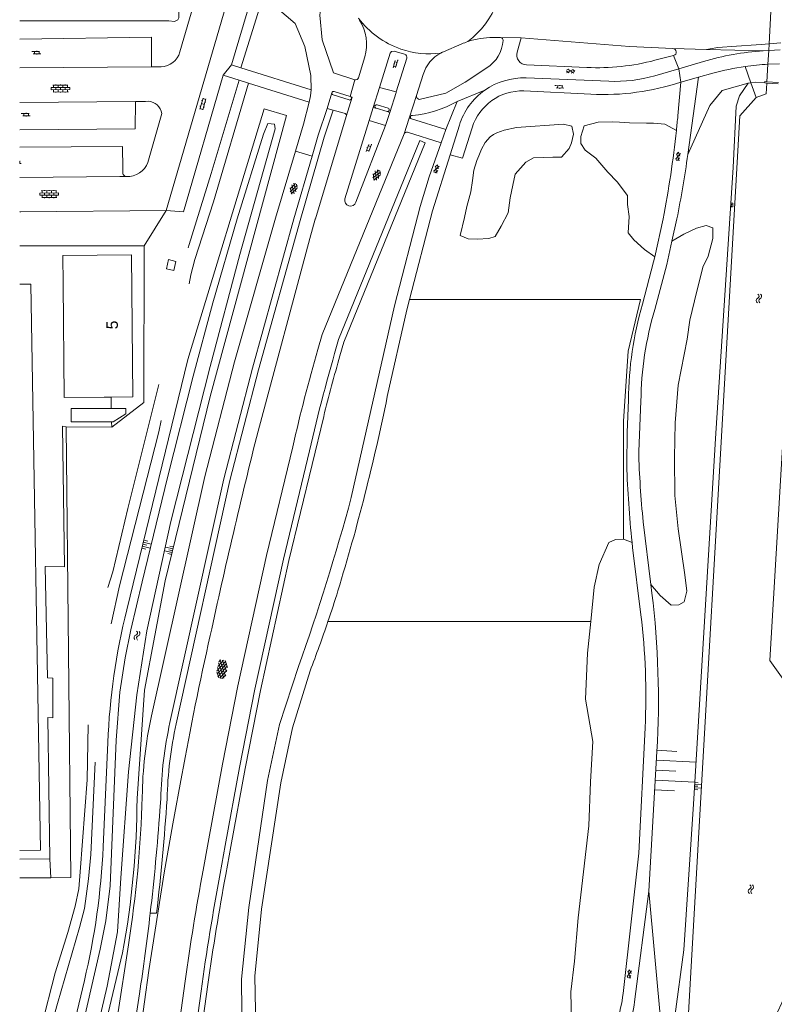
# Model space of a CAD drawing. Extents: x 99476 to 102828, y 406437 to 407931.
# Tile 5 of 162: x 99476 to 99607, y 406614 to 406785. Entities that reach past the tile are written whole.
import ezdxf

# ---------------------------------------------------------------- set-up
doc = ezdxf.new("R2010")
doc.units = 0
doc.header["$MEASUREMENT"] = 0
doc.linetypes.add('DGN Style 2', pattern=[60.553652, 36.332191, -24.221461])
for name, color, linetype, lineweight in [('BG_dakoverstek bijgebouw', 253, 'Continuous', 0), ('BG_gesloten verharding', 253, 'Continuous', 0), ('BG_hek', 253, 'Continuous', 0), ('BG_hoofdgebouw', 253, 'Continuous', 13), ('BG_huisnummer', 253, 'Continuous', 0), ('BG_insteek sloot', 253, 'Continuous', 0), ('BG_kant onverhard', 253, 'DGN Style 2', 0), ('BG_kant sloot', 253, 'Continuous', 0), ('BG_kant verharding', 253, 'Continuous', 0), ('BG_kunstwerk', 253, 'Continuous', 0), ('BG_open verharding', 253, 'Continuous', 0), ('BG_talud', 253, 'Continuous', 0), ('BG_taludsymbool', 253, 'Continuous', 0), ('BG_terreinafscheiding', 253, 'Continuous', 0), ('BG_vlakafsluiter', 253, 'Continuous', 0), ('BG_watersymbool', 253, 'Continuous', 0)]:
    doc.layers.add(name, color=color, linetype=linetype, lineweight=lineweight)
doc.styles.add('Style-WORKING', font='WORKING.shx')

# ---------------------------------------------------------------- blocks, each defined once
blk = doc.blocks.new('WATERS')
at = {"layer": 'BG_watersymbool', "linetype": 'Continuous', "lineweight": 0}
for centre, start, end in [((-0.375, 0.25), 28.07249, 151.92751), ((-0.375, -0.2), 28.07249, 151.92751), ((0.375, 0.65), 208.07249, 331.92751), ((0.375, 0.2), 208.07249, 331.92751)]:
    blk.add_arc(centre, 0.425, start, end, dxfattribs=at)
blk = doc.blocks.new('S01GV4')
at = {"layer": 'BG_gesloten verharding', "linetype": 'Continuous', "lineweight": 0}
for p, q in [((0, 0.278304), (0.9421, 0.823239)), ((0, -0.181671), (1.741927, 0.823239)), ((0, 0.098949), (1.593645, -0.823239)), ((0.117, -0.579), (1.53, 0.238)), ((0.163, 0.466), (2.296, -0.767)), ((0.531, -0.801), (3.134, 0.701)), ((0.567, 0.694), (2.709, -0.545)), ((1.118159, 0.823239), (3.097745, -0.32208)), ((1.293565, -0.823239), (3.161206, 0.256049)), ((1.529745, 0.23842), (2.542019, 0.823239)), ((1.91699, 0.823239), (3.161206, 0.104286)), ((2.715943, 0.823239), (3.161206, 0.565645)), ((0, -0.363991), (0.793486, -0.823239)), ((2.092105, -0.823239), (3.161206, -0.205903))]:
    blk.add_line(p, q, dxfattribs=at)
blk = doc.blocks.new('S01GV6')
at = {"layer": 'BG_gesloten verharding', "linetype": 'Continuous', "lineweight": 0}
for p, q in [((0, 0.018), (0.97, 0.579)), ((0.02, 0.104), (1.242, -0.604)), ((0.164, -0.349), (1.58, 0.468)), ((0.296, 0.406), (1.735, -0.426)), ((0.584, -0.569), (1.922, 0.204)), ((0.814, 0.569), (1.985, -0.109)), ((1.364, -0.58), (1.906, -0.267))]:
    blk.add_line(p, q, dxfattribs=at)
blk = doc.blocks.new('S02OV6')
at = {"layer": 'BG_open verharding', "linetype": 'Continuous', "lineweight": 0}
for p, q in [((0, 0.20784), (1.371449, 0.20784)), ((0.085505, 0.20784), (0.085505, 0.268177)), ((0.485, -0.192), (0.486, 0.207)), ((0.885505, 0.20784), (0.885505, 0.31106)), ((1.285, -0.193), (1.285, 0.207)), ((0.268333, -0.19216), (1.549656, -0.19216)), ((0.885505, -0.32925), (0.885505, -0.19216))]:
    blk.add_line(p, q, dxfattribs=at)
blk = doc.blocks.new('S01GV2')
at = {"layer": 'BG_gesloten verharding', "linetype": 'Continuous', "lineweight": 0}
for p, q in [((-0.011625, -0.500414), (0.648313, 0.582897)), ((0.006945, 0.298967), (0.268018, 0.727007)), ((0.618374, -0.705844), (0.009489, 0.408468)), ((0.63697, 0.094645), (0.291267, 0.726467)), ((0.172792, -0.724773), (-0.009122, -0.392669)), ((0.31767, -0.728139), (0.629741, -0.216538))]:
    blk.add_line(p, q, dxfattribs=at)
blk = doc.blocks.new('S04')
at = {"layer": 'BG_taludsymbool', "linetype": 'Continuous', "lineweight": 0}
for p, q in [((-0.5, 0), (-0.5, -0.5)), ((-0.25, 0), (-0.25, -1)), ((0, 0), (0, -0.5)), ((0.25, 0), (0.25, -1)), ((0.5, 0), (0.5, -0.5))]:
    blk.add_line(p, q, dxfattribs=at)
blk = doc.blocks.new('S02OV4')
at = {"layer": 'BG_open verharding', "linetype": 'Continuous', "lineweight": 0}
for p, q in [((0, -0.200092), (0, 0.200092)), ((0, 0.2), (3.201, 0.2)), ((0.214, 0.6), (2.9, 0.6)), ((0.4, 0.199), (0.4, 0.6)), ((0.8, 0.6), (0.8, 0.7)), ((0.8, -0.2), (0.8, 0.2)), ((1.2, 0.2), (1.2, 0.6)), ((1.6, 0.6), (1.6, 0.7)), ((1.6, -0.2), (1.6, 0.2)), ((2, 0.199), (2, 0.6)), ((2.4, 0.6), (2.4, 0.7)), ((2.4, -0.2), (2.4, 0.2)), ((2.8, 0.2), (2.8, 0.6)), ((3.2, -0.199908), (3.2, 0.200092)), ((0, -0.2), (3.2, -0.199)), ((0.31, -0.6), (2.9, -0.6)), ((0.4, -0.6), (0.399, -0.2)), ((0.8, -0.7), (0.8, -0.6)), ((1.2, -0.6), (1.2, -0.2)), ((1.6, -0.7), (1.6, -0.6)), ((2, -0.6), (1.999, -0.2)), ((2.4, -0.7), (2.4, -0.6)), ((2.8, -0.6), (2.8, -0.2))]:
    blk.add_line(p, q, dxfattribs=at)
blk = doc.blocks.new('S02OV2')
at = {"layer": 'BG_open verharding', "linetype": 'Continuous', "lineweight": 0}
for p, q in [((0.052866, 0.482148), (0.183301, 0.482148)), ((0.183301, -1.01785), (0.183301, 0.982147)), ((0.183301, 0.895191), (0.705039, 0.895191)), ((0.705039, -1.01785), (0.705039, 0.982147)), ((0.705039, 0.43867), (0.835473, 0.43867)), ((0.052866, -0.517416), (0.183301, -0.517416)), ((0.183301, -0.017851), (0.705039, -0.017851)), ((0.183301, -0.930894), (0.705039, -0.930894)), ((0.705039, -0.473938), (0.835473, -0.473938))]:
    blk.add_line(p, q, dxfattribs=at)

msp = doc.modelspace()

# ---------------------------------------------------------------- linework, layer by layer
at = {"layer": 'BG_dakoverstek bijgebouw', "linetype": 'Continuous', "lineweight": 0}
for p, q in [((99494.082, 406716.144), (99491.853, 406714.79)), ((99491.853, 406714.79), (99491.608, 406714.79))]:
    msp.add_line(p, q, dxfattribs=at)
at = {"layer": 'BG_dakoverstek bijgebouw', "linetype": 'Continuous', "lineweight": 0, "flags": 128}
for points in [[(99491.608, 406714.79), (99484.599, 406714.787), (99484.578, 406717.054), (99491.556, 406717.052)], [(99491.556, 406717.052), (99494.067, 406717.051), (99494.082, 406716.144)]]:
    msp.add_lwpolyline(points, dxfattribs=at)
at = {"layer": 'BG_hek', "linetype": 'Continuous', "lineweight": 0}
for p, q in [((99475.642, 406745.293143), (99497.278, 406745.297)), ((99481.04, 406635.649), (99484.531, 406635.68))]:
    msp.add_line(p, q, dxfattribs=at)
at = {"layer": 'BG_hek', "linetype": 'Continuous', "lineweight": 0, "flags": 128}
for points in [[(99497.278, 406745.297), (99497.217, 406718.105), (99491.63, 406713.83)], [(99475.642, 406635.601638), (99481.04, 406635.649)]]:
    msp.add_lwpolyline(points, dxfattribs=at)
at = {"layer": 'BG_hoofdgebouw', "linetype": 'Continuous', "lineweight": 13}
msp.add_line((99491.51, 406719.052), (99490.32, 406719.04), dxfattribs=at)
at = {"layer": 'BG_hoofdgebouw', "linetype": 'Continuous', "lineweight": 13, "flags": 128}
for points in [[(99483.18, 406738.64), (99483.13, 406743.64), (99495.08, 406743.76), (99495.32, 406719.09), (99491.51, 406719.052)], [(99483.18, 406738.64), (99483.371, 406718.972), (99490.32, 406719.04)]]:
    msp.add_lwpolyline(points, dxfattribs=at)
at = {"layer": 'BG_insteek sloot', "linetype": 'Continuous', "lineweight": 0}
for p, q in [((99602.166, 406773.532), (99602.631, 406773.597)), ((99490.932, 406659.125), (99490.13, 406640.975))]:
    msp.add_line(p, q, dxfattribs=at)
at = {"layer": 'BG_insteek sloot', "linetype": 'Continuous', "lineweight": 0, "flags": 128}
for points in [[(99588.22, 406597.2), (99589.409, 406611.539), (99590.978, 406623.146), (99592.652, 406648.426), (99596.52, 406712.774), (99599.548, 406758.885), (99600.049, 406769.547), (99600.629, 406771.328), (99602.166, 406773.532)], [(99602.631, 406773.597), (99603.386, 406773.702), (99605.06, 406773.58)], [(99496.02, 406649.415), (99497.33, 406668.19), (99500.93, 406687.19), (99508.73, 406719.17), (99521.984, 406767.92), (99518.106, 406769.093), (99504.85, 406725.58), (99494.222, 406682.128)], [(99485.82, 406572.6), (99486.15, 406577.71), (99482.95, 406578.31), (99493.49, 406622.59)], [(99486.882, 406617.799), (99477.18, 406577.17), (99475.642, 406577.105751)]]:
    msp.add_lwpolyline(points, dxfattribs=at)
at = {"layer": 'BG_insteek sloot', "linetype": 'Continuous', "lineweight": 0}
for centre, radius, start, end in [((99609.77797, 406653.863852), 118.962364, 166.255716, 177.465249), ((99348.321028, 406649.813421), 147.69951, 349.378729, 359.845444)]:
    msp.add_arc(centre, radius, start, end, dxfattribs=at)
at = {"layer": 'BG_insteek sloot', "linetype": 'Continuous', "lineweight": 0, "extrusion": (0, 0, -1)}
msp.add_arc((-99367.139056, 406646.395968), 123.110354, 182.523744, 193.43177, dxfattribs=at)
at = {"layer": 'BG_kant onverhard', "linetype": 'DGN Style 2', "lineweight": 0, "flags": 128}
for points in [[(99484.009, 406626.12), (99485.27, 406630.698), (99485.889, 406633.737), (99486.149, 406636.648), (99487.344, 406652.632), (99487.619, 406668.113), (99488.298, 406673.479), (99489.08, 406678.884), (99490.375, 406684.178), (99491.844, 406688.746), (99494.431, 406699.704), (99499.919, 406721.595), (99503.518, 406739.241), (99505.07, 406745.518), (99508.903, 406757.85), (99513.753, 406774.076)], [(99515.388, 406773.559), (99509.305, 406752.948), (99506.08, 406742.93), (99505.373, 406740.262), (99499.781, 406713.002), (99493.003, 406686.298), (99490.48, 406675.031), (99489.187, 406664.244), (99487.987, 406639.645), (99487.598, 406635.443), (99486.907, 406630.281), (99486.05, 406627.015)], [(99486.05, 406627.015), (99482.193, 406613.794), (99477.025, 406594.916), (99475.642, 406591.560426)], [(99475.642, 406596.014521), (99477.05, 406600.755), (99481.824, 406619.121), (99484.009, 406626.12)]]:
    msp.add_lwpolyline(points, dxfattribs=at)
at = {"layer": 'BG_kant sloot', "linetype": 'Continuous', "lineweight": 0}
for p, q in [((99605.25, 406771.7), (99603.54, 406771.03)), ((99484.102, 406599.471), (99489.621, 406623.239))]:
    msp.add_line(p, q, dxfattribs=at)
at = {"layer": 'BG_kant sloot', "linetype": 'Continuous', "lineweight": 0, "flags": 128}
for points in [[(99603.54, 406771.03), (99600.68, 406767.85), (99590.918, 406596.972)], [(99601.09, 406596.318), (99601.64, 406600.27), (99613.62, 406625.95), (99610.27, 406667.24), (99605.89, 406673.37), (99611.52, 406768), (99609.42, 406771.36)], [(99489.621, 406623.239), (99490.632, 406628.148), (99491.348, 406634.206), (99492.405, 406659.517), (99493.053, 406667.869), (99493.98, 406673.819), (99494.951, 406678.64), (99496.933, 406687.006), (99501.32, 406705.127), (99505.787, 406722.718), (99509.208, 406735.442), (99513.415, 406749.974), (99517.971, 406764.677), (99518.745, 406766.545), (99519.872, 406766.451), (99519.994, 406765.599), (99513.874, 406743.779), (99508.701, 406724.364), (99501.896, 406697.448), (99497.75, 406678.493), (99495.991, 406667.41), (99494.538, 406653.996), (99493.225, 406635.645), (99492.627, 406626.245), (99490.815, 406616.805)], [(99490.815, 406616.805), (99486.625, 406598.689), (99482.981, 406583.867)]]:
    msp.add_lwpolyline(points, dxfattribs=at)
at = {"layer": 'BG_kant verharding', "linetype": 'Continuous', "lineweight": 0}
for p, q in [((99501.074, 406751.416), (99511.998, 406788.813)), ((99503.468, 406778.953), (99506.144, 406788.133)), ((99515.798, 406788.085), (99512.426, 406776.742)), ((99534.67, 406784.5), (99534.495, 406784.82)), ((99552.413, 406780.358), (99549.265, 406779)), ((99557.853, 406781.471), (99559.129, 406781.468)), ((99559.129, 406781.468), (99562.71, 406781.43)), ((99562.71, 406781.43), (99562.028, 406778.934)), ((99585.969, 406777.506), (99589.21, 406778.34)), ((99589.081, 406779.56), (99594.943, 406779.405)), ((99594.943, 406779.405), (99604.756, 406779.145)), ((99605.721, 406779.21), (99604.756, 406779.145)), ((99607.73, 406779.345), (99605.721, 406779.21)), ((99512.426, 406776.742), (99514.054, 406776.229)), ((99534.481, 406774.478), (99535.604, 406778.099)), ((99541.019, 406772.01), (99542.859, 406777.871)), ((99563.654, 406776.707), (99574.12, 406776.261)), ((99590.082, 406776.047), (99594.395, 406777.307)), ((99605.584, 406776.839), (99607.591, 406776.899)), ((99475.642, 406776.177653), (99498.506, 406776.377)), ((99498.506, 406776.377), (99499.946, 406776.39)), ((99499.946, 406776.39), (99500.186, 406776.388)), ((99510.992, 406774.949), (99513.753, 406774.076)), ((99514.054, 406776.229), (99526.276, 406772.375)), ((99545.699, 406775.05), (99544.548, 406771.397)), ((99585.958, 406774.842), (99590.082, 406776.047)), ((99593.53, 406774.58), (99596.033, 406775.251)), ((99513.753, 406774.076), (99515.388, 406773.559)), ((99515.388, 406773.559), (99525.924, 406770.228)), ((99577.96, 406773.869), (99563.597, 406774.446)), ((99589.939, 406767.853), (99590.48, 406773.7)), ((99593.53, 406774.58), (99590.48, 406773.7)), ((99591.66, 406761.14), (99593.53, 406774.58)), ((99529.025, 406769.147), (99529.861, 406771.882)), ((99532.848, 406770.63), (99530.075, 406771.497)), ((99530.258, 406772.081), (99533.031, 406771.217)), ((99537.041, 406769.346), (99538.143, 406772.79)), ((99538.151, 406772.817), (99538.143, 406772.79)), ((99541.019, 406772.01), (99538.151, 406772.817)), ((99539.907, 406768.478), (99540.997, 406771.94)), ((99540.997, 406771.94), (99541.019, 406772.01)), ((99543.275, 406767.473), (99544.548, 406771.397)), ((99574.833, 406771.62), (99563.2, 406772.194)), ((99495.728, 406770.355), (99475.642, 406770.157995)), ((99497.512, 406770.373), (99495.728, 406770.355)), ((99497.512, 406770.373), (99497.94, 406770.395)), ((99532.366, 406767.735), (99533.365, 406771.115)), ((99533.031, 406771.217), (99533.365, 406771.115)), ((99539.62, 406769.194), (99537.712, 406769.78)), ((99549.651, 406765.504), (99551.609, 406770.335)), ((99497.921, 406759.773), (99500.346, 406768.253)), ((99530.091, 406768.866), (99529.025, 406769.147)), ((99532.012, 406768.36), (99530.091, 406768.866)), ((99536.311, 406767.067), (99537.041, 406769.346)), ((99539.18, 406766.167), (99539.907, 406768.478)), ((99536.311, 406767.067), (99532.102, 406753.461)), ((99539.18, 406766.167), (99536.311, 406767.067)), ((99542.384, 406764.725), (99543.275, 406767.473)), ((99543.275, 406767.473), (99543.695, 406767.337)), ((99543.695, 406767.337), (99549.651, 406765.504)), ((99534.023, 406752.877), (99539.18, 406766.167)), ((99548.858, 406763.191), (99542.993, 406765.012)), ((99548.858, 406763.191), (99549.651, 406765.504)), ((99551.997, 406766.24), (99550.404, 406761.106)), ((99493.537, 406758.646), (99493.555, 406757.85)), ((99475.642, 406757.162533), (99493.043, 406757.327)), ((99493.043, 406757.327), (99493.96, 406757.336)), ((99493.96, 406757.336), (99494.187, 406757.338)), ((99475.777, 406751.19), (99501.074, 406751.416)), ((99585.923, 406743.427), (99587.361, 406749.997)), ((99588.906, 406746.099), (99589.774, 406750)), ((99583.14, 406709.635), (99583.52, 406718.333)), ((99585.255, 406686.526), (99583.93, 406697.402)), ((99582.08, 406692.93), (99581.983, 406693.834)), ((99583.527, 406681.283), (99582.08, 406692.93)), ((99585.436, 406685.044), (99585.255, 406686.526)), ((99584.91, 406633.33), (99586.31, 406657.561)), ((99500.14, 406649.33), (99499.999, 406647.335)), ((99582.44, 406614.092), (99584.91, 406633.33)), ((99496.451, 406615.491), (99491.158, 406582.32))]:
    msp.add_line(p, q, dxfattribs=at)
at = {"layer": 'BG_kant verharding', "linetype": 'Continuous', "lineweight": 0, "flags": 128}
for points in [[(99528.755, 406793.258), (99527.759, 406785.368), (99528.199, 406781.086), (99530.158, 406775.317), (99533.841, 406774.144)], [(99503.253, 406789.402), (99503.276, 406784.903), (99503.114, 406784.554), (99502.507, 406784.273), (99501.553, 406784.346), (99475.642, 406784.360049)], [(99517.554, 406787.488), (99520.356, 406786.536), (99523.474, 406783.901), (99525.172, 406779.918), (99526.188, 406774.897), (99526.276, 406772.375)], [(99498.506, 406776.377), (99498.537, 406781.509), (99475.642, 406781.174968)], [(99589.081, 406779.56), (99581.54, 406779.92), (99562.71, 406781.43)], [(99542.497, 406778.547), (99540.654, 406779.086), (99540.225, 406779.042), (99539.999, 406778.742), (99538.151, 406772.817)], [(99501.074, 406751.416), (99504.1, 406751.215), (99510.992, 406774.949)], [(99545.032, 406770.719), (99549.674, 406771.828), (99553.014, 406773.701), (99556.764, 406776.213)], [(99525.924, 406770.228), (99526.168, 406771.351), (99526.276, 406772.375)], [(99495.728, 406770.355), (99495.718, 406765.615), (99475.642, 406765.441641)], [(99525.924, 406770.228), (99524.956, 406766.43), (99523.541, 406761.735)], [(99529.025, 406769.147), (99527.473, 406764.526), (99526.421, 406760.885)], [(99537.52, 406769.213), (99537.541, 406769.207), (99539.444, 406768.621)], [(99532.366, 406767.735), (99527.021, 406750.012), (99526.968, 406749.918), (99526.01, 406746.6), (99517.04, 406713.148)], [(99542.384, 406764.725), (99528.15, 406729.926), (99527.41, 406727.328)], [(99554.197, 406765.811), (99552.514, 406760.509), (99550.404, 406761.106)], [(99533.229, 406701.614), (99540.73, 406734.91), (99545.18, 406752.15), (99546.73, 406757.29), (99548.858, 406763.191)], [(99475.642, 406762.446222), (99493.493, 406762.569), (99493.537, 406758.646)], [(99523.541, 406761.735), (99520.04, 406750.12), (99512.93, 406725.2), (99507.77, 406705.28), (99498.53, 406663.71)], [(99526.421, 406760.885), (99523.276, 406750), (99516.06, 406724.06), (99511.09, 406704.85), (99501.74, 406662.57)], [(99550.404, 406761.106), (99547.32, 406751.4), (99543.343, 406736.02)], [(99585.919, 406734.257), (99588.015, 406742.092), (99588.906, 406746.099)], [(99501.14, 406741.34), (99502.41, 406741.02), (99502.78, 406742.6), (99501.51, 406742.92), (99501.14, 406741.34)], [(99583.777, 406735.158), (99585.73, 406742.545), (99585.923, 406743.427)], [(99543.343, 406736.02), (99542.87, 406734.19), (99539.48, 406719.14)], [(99581.055, 406707.266), (99581.147, 406712.927), (99581.351, 406718.586)], [(99523.05, 406710.43), (99518.51, 406691.58), (99513.541, 406668.951), (99510.867, 406655.36), (99508.35, 406641.74), (99507.51, 406636.937)], [(99524.08, 406672.29), (99520.76, 406662.23), (99518.69, 406652.53), (99515.44, 406630.49), (99514.19, 406618.01), (99514.394, 406595.696), (99515.485, 406574.427), (99515.166, 406573.762)], [(99526.061, 406671.523), (99523.01, 406661.66), (99520.99, 406652.11), (99517.61, 406630.17), (99516.48, 406618.57), (99516.817, 406600.543)], [(99580.42, 406615.534), (99583.14, 406639.93), (99584.242, 406661.677)], [(99503.82, 406653.439), (99502.221, 406644.986), (99500.75, 406636.51), (99498.062, 406619.533), (99495.836, 406603.198), (99493.115, 406582.113)], [(99494.542, 406624.013), (99490.7, 406599.24), (99487.02, 406573.412)], [(99504.36, 406617.681), (99502.27, 406602.6), (99500.32, 406587.5), (99500.004, 406584.49), (99499.727, 406581.216)]]:
    msp.add_lwpolyline(points, dxfattribs=at)
at = {"layer": 'BG_kant verharding', "linetype": 'Continuous', "lineweight": 0}
for centre, radius, start, end in [((99527.768651, 406780.22435), 8.118485, 344.823616, 31.779804), ((99557.845706, 406767.762174), 13.717476, 108.641386, 113.331021), ((99557.80345, 406767.856417), 13.614673, 89.791474, 108.599659), ((99553.621145, 406781.301008), 5.980415, 301.703568, 356.759967), ((99559.112696, 406780.988305), 0.479972, 356.977799, 88.05337), ((99500.088028, 406779.89557), 3.508938, 271.599942, 344.417847), ((99542.346675, 406778.031574), 0.5369, 342.59781, 73.740553), ((99551.797316, 406773.128747), 6.393799, 117.9453, 162.51315), ((99551.728662, 406773.279589), 6.228382, 113.300539, 118.037661), ((99563.729416, 406778.46916), 1.763773, 164.719257, 267.549365), ((99589.048301, 406778.939722), 0.621139, 285.089471, 86.982321), ((99608.023703, 406730.602587), 48.652273, 93.851139, 106.267647), ((99575.842549, 406816.874596), 40.650109, 267.571363, 284.425002), ((99533.994505, 406774.630033), 0.509697, 252.472193, 342.645668), ((99563.147166, 406762.780266), 11.674403, 87.791755, 125.276091), ((99545.140582, 406771.308268), 0.599188, 171.48392, 259.559454), ((99563.148731, 406762.778778), 11.676522, 125.278141, 162.756948), ((99562.925618, 406763.040297), 9.157814, 88.283074, 162.389132), ((99497.857096, 406767.87961), 2.516756, 8.532002, 88.112295), ((99537.610956, 406769.498208), 0.29936, 70.273381, 252.311916), ((99531.882199, 406767.873728), 0.503298, 344.000003, 75.054428), ((99539.531402, 406768.907684), 0.299711, 253.044908, 72.805854), ((99543.791497, 406767.630807), 0.309248, 73.949278, 251.818016), ((99427.250339, 406782.866371), 163.379931, 353.846758, 354.727516), ((99542.845186, 406764.53602), 0.498404, 72.748019, 157.717644), ((99413.294456, 406784.239068), 177.402596, 348.870979, 353.889104), ((99494.329998, 406761.199206), 3.863853, 267.879053, 338.33895), ((99403.842277, 406787.207857), 189.618117, 348.683693, 352.098206), ((99494.33739, 406758.049917), 0.807528, 194.333598, 242.13822), ((99533.079265, 406753.224147), 1.005558, 166.376337, 339.804246), ((99855.565725, 406633.646206), 341.265964, 164.067032, 166.997302), ((99131.259977, 406810.937899), 416.570295, 340.559247, 344.785223), ((99432.410393, 406666.422162), 154.154498, 356.704688, 6.938265), ((99471.705913, 406667.389023), 112.680957, 357.094317, 7.082806), ((99564.962008, 406649.026922), 68.035317, 167.536623, 179.434844), ((99569.698388, 406647.640829), 69.578895, 167.610013, 178.60889), ((99927.232868, 406558.39083), 427.009118, 169.400373, 172.0187), ((99558.223495, 406618.068393), 22.340724, 327.746792, 353.486188), ((99561.350226, 406616.795617), 21.262363, 326.815686, 352.694776)]:
    msp.add_arc(centre, radius, start, end, dxfattribs=at)
at = {"layer": 'BG_kant verharding', "linetype": 'Continuous', "lineweight": 0, "extrusion": (0, 0, -1)}
for centre, radius, start, end in [((-99607.913105, 406733.300283), 43.60097, 81.703938, 86.937879), ((-99578.999821, 406798.679768), 24.832547, 253.72762, 272.399866), ((-99607.921745, 406733.278709), 43.623566, 74.185108, 81.696798), ((-99576.965923, 406815.467914), 43.89976, 252.070927, 272.784881), ((-99530.157787, 406771.794992), 0.309278, 285.526093, 16.339431), ((-99530.153802, 406771.79337), 0.305922, 16.840933, 109.913565), ((-99532.938937, 406770.923676), 0.307433, 107.425049, 287.205175), ((-99541.686178, 406788.587813), 20.775648, 241.470061, 263.946825), ((-99475.786169, 406750.182791), 1.00725, 81.770918, 89.478427), ((-99644.825418, 406717.757457), 63.479826, 0.747849, 15.909065), ((-99642.450955, 406717.597577), 58.935544, 0.71498, 16.419738), ((-99186.073352, 406791.076053), 360.653649, 191.505395, 197.035908), ((-100675.04708, 406423.252386), 1193.741959, 12.307482, 14.054582), ((-99742.010015, 406713.752724), 158.92337, 354.094713, 358.515293), ((-99769.534195, 406713.539734), 188.58358, 354.002022, 358.093552), ((-99323.305581, 406750.006397), 217.412791, 197.282969, 198.758446), ((-99321.571936, 406750.572341), 219.236346, 198.752795, 201.135007), ((-100047.612945, 406555.830285), 552.483691, 10.176006, 12.744256), ((-99288.194542, 406656.151159), 208.835186, 181.770763, 188.852568), ((-99083.845405, 406677.575676), 417.2509, 184.156213, 186.621571), ((-99083.542088, 406677.631458), 417.558626, 186.624375, 188.558464)]:
    msp.add_arc(centre, radius, start, end, dxfattribs=at)
at = {"layer": 'BG_kunstwerk', "linetype": 'Continuous', "lineweight": 0}
for p, q in [((99605.788, 406780.371), (99606.115, 406785.999)), ((99605.721, 406779.21), (99605.788, 406780.371)), ((99605.584, 406776.839), (99605.721, 406779.21)), ((99605.407, 406773.791), (99605.584, 406776.839)), ((99605.06, 406773.58), (99605.42, 406773.554)), ((99605.42, 406773.554), (99605.25, 406771.7)), ((99607.408, 406773.68), (99605.407, 406773.791)), ((99605.42, 406773.554), (99607.38, 406773.41))]:
    msp.add_line(p, q, dxfattribs=at)
at = {"layer": 'BG_kunstwerk', "linetype": 'Continuous', "lineweight": 0, "flags": 128}
msp.add_lwpolyline([(99605.407, 406773.791), (99605.07, 406773.81), (99605.06, 406773.58)], dxfattribs=at)
at = {"layer": 'BG_open verharding', "linetype": 'Continuous', "lineweight": 0}
for p, q in [((99475.642, 406759.98084), (99475.730449, 406759.98084)), ((99475.642, 406759.58084), (99475.908656, 406759.58084)), ((99475.644, 406759.58), (99475.644, 406759.98))]:
    msp.add_line(p, q, dxfattribs=at)
at = {"layer": 'BG_talud', "linetype": 'Continuous', "lineweight": 0}
msp.add_line((99588.22, 406597.2), (99584.91, 406633.33), dxfattribs=at)
at = {"layer": 'BG_talud', "linetype": 'Continuous', "lineweight": 0, "flags": 128}
msp.add_lwpolyline([(99602.166, 406773.532), (99597.664, 406772.266), (99595.517, 406769.678), (99591.66, 406761.14)], dxfattribs=at)
at = {"layer": 'BG_terreinafscheiding', "linetype": 'Continuous', "lineweight": 0}
for p, q in [((99491.556, 406717.052), (99491.51, 406719.052)), ((99484.531, 406635.68), (99483.71, 406713.89)), ((99483.71, 406713.89), (99491.63, 406713.83)), ((99491.63, 406713.83), (99491.608, 406714.79))]:
    msp.add_line(p, q, dxfattribs=at)
at = {"layer": 'BG_vlakafsluiter', "linetype": 'Continuous', "lineweight": 0}
for p, q in [((99517.554, 406787.488), (99514.054, 406776.229)), ((99607.797, 406780.523), (99605.788, 406780.371)), ((99589.21, 406778.34), (99590.082, 406776.047)), ((99512.426, 406776.742), (99510.992, 406774.949)), ((99590.082, 406776.047), (99590.48, 406773.7)), ((99601.622, 406776.445), (99602.631, 406773.597)), ((99533.841, 406774.144), (99533.031, 406771.217)), ((99602.631, 406773.597), (99603.54, 406771.03)), ((99551.609, 406770.335), (99556.405, 406772.311)), ((99537.52, 406769.213), (99537.041, 406769.346)), ((99539.444, 406768.621), (99539.907, 406768.478)), ((99523.541, 406761.735), (99526.421, 406760.885)), ((99501.074, 406751.416), (99497.278, 406745.297)), ((99581.983, 406693.834), (99580.527, 406694.373)), ((99529.17, 406680.091), (99574.843, 406680.091)), ((99480.878, 406638.933), (99475.642, 406638.875446)), ((99481.04, 406635.649), (99480.878, 406638.933)), ((99499.42, 406629.462), (99498.313, 406629.462))]:
    msp.add_line(p, q, dxfattribs=at)
at = {"layer": 'BG_vlakafsluiter', "linetype": 'Continuous', "lineweight": 0, "flags": 128}
for points in [[(99605.788, 406780.371), (99604.398, 406780.265), (99599.265, 406779.913), (99597.687, 406779.794), (99596.912, 406779.707), (99595.577, 406779.524), (99594.943, 406779.405)], [(99502.814, 406662.333), (99512.16, 406704.594), (99517.122, 406723.775), (99524.334, 406749.7), (99528.523, 406764.198), (99530.091, 406768.866)], [(99552.123, 406747.125), (99553.506, 406746.552), (99555.073, 406746.44), (99557.112, 406746.591), (99558.189, 406746.947), (99559.274, 406748.746), (99560.479, 406751.014), (99560.828, 406753.615), (99561.263, 406755.863), (99561.673, 406757.75), (99563.543, 406759.811), (99564.893, 406760.6), (99568.236, 406760.708), (99569.745, 406760.709), (99571.079, 406762.181), (99571.488, 406763.209), (99571.795, 406764.68), (99571.525, 406766.088), (99570.062, 406766.454), (99561.908, 406765.844), (99559.763, 406765.407), (99558.516, 406764.932), (99557.9, 406764.625), (99557.344, 406764.233), (99556.489, 406763.245), (99555.84, 406762.084), (99555.383, 406760.928), (99555.028, 406760.122), (99554.532, 406758.431), (99554.307, 406756.64), (99553.975, 406754.71), (99553.293, 406752.156), (99552.878, 406750.227), (99552.123, 406747.125)], [(99589.689, 406765.354), (99587.699, 406766.416), (99585.695, 406766.602), (99584.521, 406766.604), (99581.537, 406766.666), (99579.808, 406766.758), (99578.586, 406766.846), (99576.094, 406766.749), (99573.694, 406766.119), (99573.071, 406764.262), (99573.08, 406763.066), (99573.848, 406761.924), (99575.672, 406760.53), (99577.765, 406758.073), (99579.393, 406756.414), (99581.212, 406754.035), (99581.178, 406752.486), (99581.473, 406750.373), (99581.302, 406747.591), (99582.273, 406746.365), (99584.126, 406744.669), (99585.923, 406743.427)], [(99531.031, 406729.044), (99545.161, 406763.589), (99546.086, 406763.211), (99531.936, 406728.617), (99531.257, 406726.232)], [(99588.906, 406746.099), (99590.979, 406747.349), (99593.152, 406748.383), (99594.842, 406748.816), (99595.991, 406748.414), (99596.023, 406746.58), (99595.201, 406743.519), (99594.256, 406741.612), (99592.815, 406735.79), (99592.042, 406732.402), (99591.545, 406729.128), (99590.007, 406721.128), (99589.454, 406714.593), (99589.36, 406708.575), (99589.413, 406701.984), (99589.996, 406696.194), (99591.151, 406688.229), (99591.524, 406685.347), (99591.03, 406683.52), (99590.131, 406683.007), (99588.761, 406682.918), (99586.865, 406684.627), (99585.255, 406686.526)], [(99475.642, 406738.636606), (99477.589, 406738.654), (99479.259, 406640.423), (99475.642, 406640.387999)], [(99543.343, 406736.02), (99583.443, 406736.013), (99581.305, 406727.016), (99580.527, 406714.901), (99580.527, 406694.373)], [(99528.438, 406715.718), (99522.408, 406690.683), (99517.457, 406668.136), (99514.796, 406654.61), (99512.287, 406641.032), (99511.446, 406636.224)], [(99480.878, 406638.933), (99480.517, 406663.444), (99481.401, 406663.396), (99481.387, 406670.302), (99480.455, 406670.313), (99480.069, 406689.583), (99480.146, 406689.635), (99483.41, 406689.619), (99483.072, 406714.036), (99483.71, 406713.89)], [(99525.97, 406709.741), (99521.434, 406690.907), (99516.478, 406668.34), (99513.814, 406654.798), (99511.303, 406641.209), (99510.462, 406636.403)], [(99580.527, 406694.373), (99579.118, 406694.337), (99577.957, 406693.85), (99576.281, 406690.032), (99575.392, 406686.052), (99574.843, 406680.091)], [(99574.843, 406680.091), (99574.277, 406674.613), (99573.922, 406666.656), (99575.202, 406659.283), (99574.799, 406652.307), (99574.509, 406644.638), (99572.6, 406628.661), (99571.992, 406621.14), (99571.332, 406615.836), (99571.451, 406610.587), (99571.653, 406606.829), (99572.07, 406603.623), (99573.332, 406600.926)], [(99507.145, 406615.925), (99505.244, 406602.202), (99503.3, 406587.151), (99502.991, 406584.207), (99502.716, 406580.963), (99503.713, 406580.879), (99503.986, 406584.112), (99504.293, 406587.035), (99506.235, 406602.069), (99508.322, 406617.129)]]:
    msp.add_lwpolyline(points, dxfattribs=at)
at = {"layer": 'BG_vlakafsluiter', "linetype": 'Continuous', "lineweight": 0}
for centre, radius, start, end in [((99544.203384, 406793.014997), 15.358659, 307.067967, 11.267789), ((99546.78044, 406793.954231), 15.309024, 216.630821, 251.153077), ((99546.785235, 406793.95569), 15.311955, 251.137862, 277.564748), ((99854.741283, 406633.856335), 337.415232, 163.61392, 167.003006), ((99569.684944, 406647.645553), 68.464913, 167.612329, 178.616156), ((99927.64535, 406558.320538), 424.427636, 169.398843, 172.199588)]:
    msp.add_arc(centre, radius, start, end, dxfattribs=at)
at = {"layer": 'BG_vlakafsluiter', "linetype": 'Continuous', "lineweight": 0, "extrusion": (0, 0, -1)}
for centre, radius, start, end in [((-99855.713996, 406633.604099), 337.420021, 14.084824, 15.933298), ((-99084.076173, 406677.57085), 418.120744, 183.877097, 186.607069), ((-99926.953805, 406558.442613), 422.725301, 7.980072, 10.602826)]:
    msp.add_arc(centre, radius, start, end, dxfattribs=at)

# ---------------------------------------------------------------- block references
at = {"layer": 'BG_gesloten verharding', "linetype": 'Continuous', "lineweight": 0}
for name, p, rotation in [('S01GV2', (99571.332, 406775.929), 267.592586), ('S01GV2', (99589.653, 406760.88), 351.027373), ('S01GV2', (99547.701, 406758.762), 342.362284), ('S01GV6', (99537.225, 406756.661), 67.79435699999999), ('S01GV6', (99522.91, 406754.27), 73.86579499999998), ('S01GV4', (99510.477, 406670.27), 78.409263), ('S01GV2', (99581.187, 406618.983), 352.647621)]:
    msp.add_blockref(name, p, dxfattribs=dict(at, rotation=rotation))
at = {"layer": 'BG_open verharding', "linetype": 'Continuous', "lineweight": 0}
for p in [(99477.738, 406778.839), (99475.895, 406768.076)]:
    msp.add_blockref('S02OV6', p, dxfattribs=at)
for name, p, rotation in [('S02OV6', (99541.121, 406777.646), 252.543442), ('S02OV4', (99484.326, 406772.616), 180.458356), ('S02OV6', (99568.574, 406772.953), 357.191947), ('S02OV2', (99507.04, 406770.071), 343.794815), ('S02OV6', (99536.557, 406763.057), 248.773232), ('S02OV4', (99479.166, 406754.278), 0.515648)]:
    msp.add_blockref(name, p, dxfattribs=dict(at, rotation=rotation))
at = {"layer": 'BG_taludsymbool', "linetype": 'Continuous', "lineweight": 0}
for p, xscale, yscale, zscale, rotation in [((99599.124, 406752.427), 0.66845, 0.66845, 0.66845, 86.225837), ((99497.007, 406693.515), 1.451594, 1.451594, 1.451594, 76.250951), ((99502.198, 406692.388), 1.36065, 1.36065, 1.36065, 256.310999), ((99586.123, 406654.318), 6.888730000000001, 6.888730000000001, 6.888730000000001, 86.95442599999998)]:
    msp.add_blockref('S04', p, dxfattribs=dict(at, xscale=xscale, yscale=yscale, zscale=zscale, rotation=rotation))
at = {"layer": 'BG_taludsymbool', "color": 7, "linetype": 'Continuous', "lineweight": 0, "xscale": 1.185129, "yscale": 1.185129, "zscale": 1.185129, "rotation": 86.565404}
msp.add_blockref('S04', (99592.84, 406651.548), dxfattribs=at)
at = {"layer": 'BG_watersymbool', "linetype": 'Continuous', "lineweight": 0}
for p, rotation in [((99604.247, 406736.152), 86.61671199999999), ((99496.242, 406677.631), 78.869889), ((99602.848, 406633.631), 86.61671199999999)]:
    msp.add_blockref('WATERS', p, dxfattribs=dict(at, rotation=rotation))

# ---------------------------------------------------------------- texts
at = {"layer": 'BG_huisnummer', "linetype": 'Continuous', "lineweight": 0, "style": 'Style-WORKING'}
msp.add_text('5', height=2, rotation=90.572939, dxfattribs=at).set_placement((99492.705, 406730.844))

doc.saveas('drawing.dxf')
